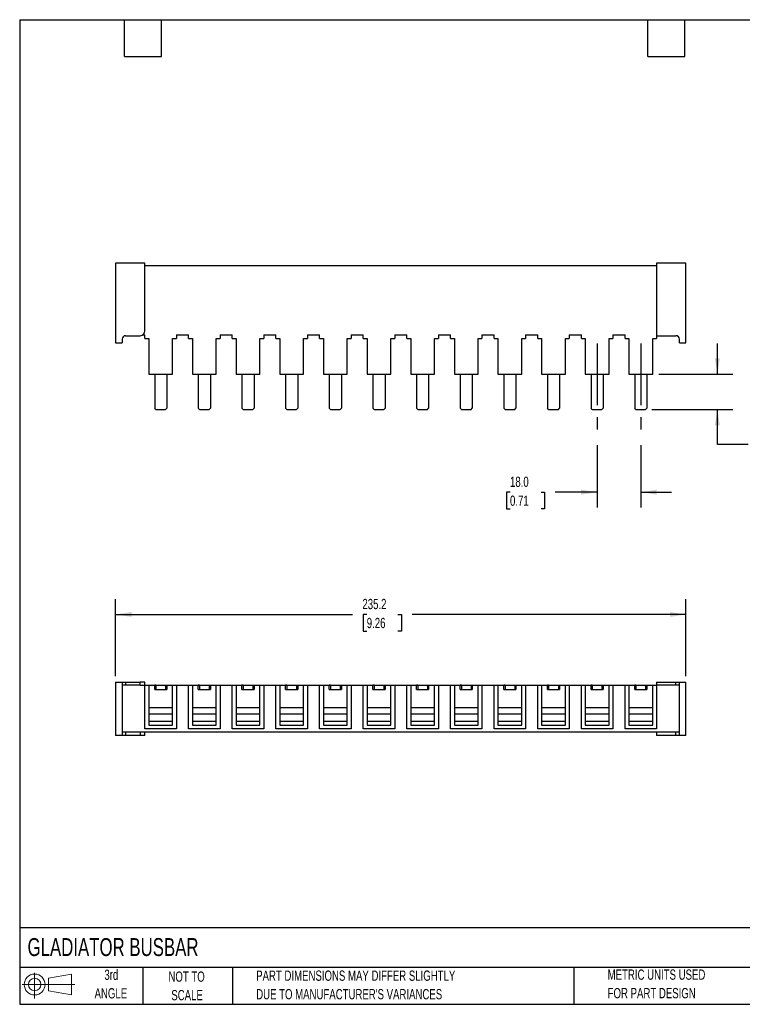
# Model space of a CAD drawing. Header units: millimetres. Extents: x 13 to 546, y 13 to 419.
# Tile 1 of 2: x 13 to 311, y 13 to 419. Entities that reach past the tile are written whole.
import ezdxf

# ---------------------------------------------------------------- set-up
doc = ezdxf.new("R2010")
doc.units = ezdxf.units.MM
doc.header["$LTSCALE"] = 2
doc.linetypes.add('CENTERX2', pattern=[20.32, 12.7, -2.54, 2.54, -2.54])
doc.layers.add('CENTER', color=40, linetype='CENTERX2')
doc.layers.add('SLD-DEFPOINTS', color=7, linetype='Continuous')
doc.layers.add('DIMENSIONS', color=140, linetype='Continuous', lineweight=25)
doc.layers.add('TEXT', color=140, linetype='Continuous', lineweight=25)
doc.styles.add('SLDTEXTSTYLE0', font='TXT', dxfattribs={"width": 0.7})
doc.dimstyles.new('SLDDIMSTYLE0', dxfattribs={"dimtxt": 4.316016, "dimasz": 6.604, "dimexe": 0, "dimexo": 0.0625, "dimgap": 1.079004, "dimtad": 0, "dimtih": 1, "dimtoh": 1, "dimrnd": 1e-09, "dimzin": 12, "dimdsep": 46, "dimtxsty": 'SLDTEXTSTYLE0', "dimsah": 1, "dimcen": 0.09, "dimadec": 0, "dimazin": 3, "dimtfac": 1, "dimtofl": 0, "dimtmove": 0, "dimatfit": 3, "dimfxl": 0, "dimfrac": 2, "dimtolj": 1, "dimtzin": 12, "dimarcsym": 0})
doc.dimstyles.new('SLDDIMSTYLE2', dxfattribs={"dimtxt": 4.316016, "dimasz": 6.604, "dimexe": 0, "dimexo": 0.0625, "dimgap": 1.079004, "dimtad": 0, "dimtih": 1, "dimtoh": 1, "dimrnd": 1e-09, "dimzin": 12, "dimdsep": 46, "dimtxsty": 'SLDTEXTSTYLE0', "dimsah": 1, "dimcen": 0.09, "dimadec": 0, "dimazin": 3, "dimtfac": 1, "dimtmove": 0, "dimatfit": 0, "dimfxl": 0, "dimfrac": 2, "dimtolj": 1, "dimtzin": 12, "dimarcsym": 0})
doc.dimstyles.new('SLDDIMSTYLE3', dxfattribs={"dimtxt": 4.316016, "dimasz": 6.604, "dimexe": 0, "dimexo": 0.0625, "dimgap": 1.079004, "dimtad": 0, "dimtih": 1, "dimtoh": 1, "dimrnd": 1e-09, "dimzin": 4, "dimdsep": 46, "dimtxsty": 'SLDTEXTSTYLE0', "dimsah": 1, "dimcen": 0.09, "dimadec": 0, "dimazin": 1, "dimtfac": 1, "dimtmove": 0, "dimatfit": 0, "dimfxl": 0, "dimfrac": 2, "dimtolj": 1, "dimtzin": 12, "dimarcsym": 0})

# ---------------------------------------------------------------- blocks, each defined once
blk = doc.blocks.new('Block11')
at = {"color": 7, "linetype": 'Continuous', "lineweight": 18}
for p, q in [((5.18, 10.62), (5.18, 0)), ((10.96, 8.33), (20.35, 10.06)), ((10.96, 3.19), (10.96, 8.33)), ((20.35, 10.06), (20.35, 1.46)), ((0, 5.76), (21.75, 5.76)), ((10.96, 3.19), (20.35, 1.46))]:
    blk.add_line(p, q, dxfattribs=at)
for radius in [4.3, 2.57]:
    blk.add_circle((5.18, 5.76), radius, dxfattribs=at)
blk = doc.blocks.new('Block12')
at = {"layer": 'SLD-DEFPOINTS'}
blk.add_blockref('Block11', (0, 0), dxfattribs=at)
blk = doc.blocks.new('_D')
at = {"layer": 'DIMENSIONS'}
for p, q in [((52.27, 148.2), (52.27, 179.97)), ((287.47, 148.2), (287.47, 179.97)), ((52.27, 173.62), (150, 173.62)), ((155.85, 173.62), (154.4, 173.62)), ((154.4, 173.62), (154.4, 166.76)), ((168.67, 173.62), (170.12, 173.62)), ((170.12, 173.62), (170.12, 166.76)), ((287.47, 173.62), (174.52, 173.62)), ((154.4, 166.76), (155.85, 166.76)), ((170.12, 166.76), (168.67, 166.76))]:
    blk.add_line(p, q, dxfattribs=at)
for points in [[(52.27, 173.62), (58.88, 172.6), (58.88, 174.63)], [(287.47, 173.62), (280.87, 174.63), (280.87, 172.6)]]:
    blk.add_solid(points, dxfattribs=at)
at = {"layer": 'DIMENSIONS', "char_height": 4.233, "attachment_point": 1, "style": 'SLDTEXTSTYLE0'}
for s, insert in [('235.2', (154.05, 180.04)), ('9.26', (155.85, 172.21))]:
    blk.add_mtext(s, dxfattribs=dict(at, insert=insert))
blk = doc.blocks.new('_D_5')
at = {"layer": 'DIMENSIONS'}
for p, q in [((300.47, 272.76), (300.47, 285.46)), ((276.31, 272.76), (306.82, 272.76)), ((273.41, 258.26), (306.82, 258.26)), ((300.47, 243.78), (300.47, 258.26)), ((313.17, 243.78), (300.47, 243.78)), ((320.95, 243.78), (319.5, 243.78)), ((319.5, 243.78), (319.5, 236.92)), ((333.78, 243.78), (335.23, 243.78)), ((335.23, 243.78), (335.23, 236.92)), ((319.5, 236.92), (320.95, 236.92)), ((335.23, 236.92), (333.78, 236.92))]:
    blk.add_line(p, q, dxfattribs=at)
for points in [[(300.47, 272.76), (301.48, 279.37), (299.45, 279.37)], [(300.47, 258.26), (299.45, 251.66), (301.48, 251.66)]]:
    blk.add_solid(points, dxfattribs=at)
at = {"layer": 'DIMENSIONS', "char_height": 4.233, "attachment_point": 1, "style": 'SLDTEXTSTYLE0'}
for s, insert in [('14.5', (320.95, 250.2)), ('0.57', (320.95, 242.38))]:
    blk.add_mtext(s, dxfattribs=dict(at, insert=insert))
blk = doc.blocks.new('_D_6')
at = {"layer": 'DIMENSIONS'}
for p, q in [((250.87, 243.52), (250.87, 217.73)), ((268.87, 243.52), (268.87, 217.73)), ((214.93, 224.08), (213.48, 224.08)), ((213.48, 224.08), (213.48, 217.22)), ((227.76, 224.08), (229.2, 224.08)), ((229.2, 224.08), (229.2, 217.22)), ((250.87, 224.08), (233.6, 224.08)), ((268.87, 224.08), (281.57, 224.08)), ((213.48, 217.22), (214.93, 217.22)), ((229.2, 217.22), (227.76, 217.22))]:
    blk.add_line(p, q, dxfattribs=at)
for points in [[(250.87, 224.08), (244.27, 225.1), (244.27, 223.07)], [(268.87, 224.08), (275.48, 223.07), (275.48, 225.1)]]:
    blk.add_solid(points, dxfattribs=at)
at = {"layer": 'DIMENSIONS', "char_height": 4.233, "attachment_point": 1, "style": 'SLDTEXTSTYLE0'}
for s, insert in [('18.0', (214.93, 230.5)), ('0.71', (214.93, 222.68))]:
    blk.add_mtext(s, dxfattribs=dict(at, insert=insert))

msp = doc.modelspace()

# ---------------------------------------------------------------- linework, layer by layer
for p, q in [((52.275, 318.663), (52.275, 285.763)), ((64.375, 318.663), (52.275, 318.663)), ((64.375, 290.663), (64.375, 318.663)), ((275.375, 317.463), (64.375, 317.463)), ((287.475, 318.663), (275.375, 318.663)), ((275.375, 318.663), (275.375, 288.663)), ((287.475, 285.763), (287.475, 318.663)), ((56.375, 288.663), (62.375, 288.663)), ((63.428, 288.963), (64.375, 288.963)), ((64.375, 287.463), (64.375, 288.963)), ((77.375, 288.963), (82.375, 288.963)), ((77.375, 288.963), (77.375, 287.463)), ((82.375, 287.463), (82.375, 288.963)), ((95.375, 288.963), (100.375, 288.963)), ((95.375, 288.963), (95.375, 287.463)), ((100.375, 287.463), (100.375, 288.963)), ((113.375, 288.963), (118.375, 288.963)), ((113.375, 288.963), (113.375, 287.463)), ((118.375, 287.463), (118.375, 288.963)), ((131.375, 288.963), (136.375, 288.963)), ((131.375, 288.963), (131.375, 287.463)), ((136.375, 287.463), (136.375, 288.963)), ((149.375, 288.963), (154.375, 288.963)), ((149.375, 288.963), (149.375, 287.463)), ((154.375, 287.463), (154.375, 288.963)), ((167.375, 288.963), (172.375, 288.963)), ((167.375, 288.963), (167.375, 287.463)), ((172.375, 287.463), (172.375, 288.963)), ((185.375, 288.963), (190.375, 288.963)), ((185.375, 288.963), (185.375, 287.463)), ((190.375, 287.463), (190.375, 288.963)), ((203.375, 288.963), (208.375, 288.963)), ((203.375, 288.963), (203.375, 287.463)), ((208.375, 287.463), (208.375, 288.963)), ((221.375, 288.963), (226.375, 288.963)), ((221.375, 288.963), (221.375, 287.463)), ((226.375, 287.463), (226.375, 288.963)), ((239.375, 288.963), (244.375, 288.963)), ((239.375, 288.963), (239.375, 287.463)), ((244.375, 287.463), (244.375, 288.963)), ((257.375, 288.963), (262.375, 288.963)), ((257.375, 288.963), (257.375, 287.463)), ((262.375, 287.463), (262.375, 288.963)), ((275.375, 288.663), (283.375, 288.663)), ((275.375, 288.663), (275.375, 287.463)), ((52.275, 285.763), (54.975, 285.763)), ((54.975, 287.263), (54.975, 285.763)), ((64.375, 287.463), (65.975, 287.463)), ((65.975, 287.463), (65.975, 272.763)), ((75.775, 287.463), (77.375, 287.463)), ((75.775, 272.763), (75.775, 287.463)), ((82.375, 287.463), (83.975, 287.463)), ((83.975, 287.463), (83.975, 272.763)), ((93.775, 287.463), (95.375, 287.463)), ((93.775, 272.763), (93.775, 287.463)), ((100.375, 287.463), (101.975, 287.463)), ((101.975, 287.463), (101.975, 272.763)), ((111.775, 287.463), (113.375, 287.463)), ((111.775, 272.763), (111.775, 287.463)), ((118.375, 287.463), (119.975, 287.463)), ((119.975, 287.463), (119.975, 272.763)), ((129.775, 287.463), (131.375, 287.463)), ((129.775, 272.763), (129.775, 287.463)), ((136.375, 287.463), (137.975, 287.463)), ((137.975, 287.463), (137.975, 272.763)), ((147.775, 287.463), (149.375, 287.463)), ((147.775, 272.763), (147.775, 287.463)), ((154.375, 287.463), (155.975, 287.463)), ((155.975, 287.463), (155.975, 272.763)), ((165.775, 287.463), (167.375, 287.463)), ((165.775, 272.763), (165.775, 287.463)), ((172.375, 287.463), (173.975, 287.463)), ((173.975, 287.463), (173.975, 272.763)), ((183.775, 287.463), (185.375, 287.463)), ((183.775, 272.763), (183.775, 287.463)), ((190.375, 287.463), (191.975, 287.463)), ((191.975, 287.463), (191.975, 272.763)), ((201.775, 287.463), (203.375, 287.463)), ((201.775, 272.763), (201.775, 287.463)), ((208.375, 287.463), (209.975, 287.463)), ((209.975, 287.463), (209.975, 272.763)), ((219.775, 287.463), (221.375, 287.463)), ((219.775, 272.763), (219.775, 287.463)), ((226.375, 287.463), (227.975, 287.463)), ((227.975, 287.463), (227.975, 272.763)), ((237.775, 287.463), (239.375, 287.463)), ((237.775, 272.763), (237.775, 287.463)), ((244.375, 287.463), (245.975, 287.463)), ((245.975, 287.463), (245.975, 272.763)), ((255.775, 287.463), (257.375, 287.463)), ((255.775, 272.763), (255.775, 287.463)), ((262.375, 287.463), (263.975, 287.463)), ((263.975, 287.463), (263.975, 272.763)), ((273.775, 272.763), (273.775, 287.463)), ((273.775, 287.463), (275.375, 287.463)), ((284.775, 285.763), (284.775, 287.263)), ((284.775, 285.763), (287.475, 285.763)), ((65.975, 272.763), (75.775, 272.763)), ((68.375, 272.763), (68.375, 258.763)), ((73.375, 272.763), (73.375, 258.763)), ((83.975, 272.763), (93.775, 272.763)), ((86.375, 272.763), (86.375, 258.763)), ((91.375, 272.763), (91.375, 258.763)), ((101.975, 272.763), (111.775, 272.763)), ((104.375, 272.763), (104.375, 258.763)), ((109.375, 272.763), (109.375, 258.763)), ((119.975, 272.763), (129.775, 272.763)), ((122.375, 272.763), (122.375, 258.763)), ((127.375, 272.763), (127.375, 258.763)), ((137.975, 272.763), (147.775, 272.763)), ((140.375, 272.763), (140.375, 258.763)), ((145.375, 272.763), (145.375, 258.763)), ((155.975, 272.763), (165.775, 272.763)), ((158.375, 272.763), (158.375, 258.763)), ((163.375, 272.763), (163.375, 258.763)), ((173.975, 272.763), (183.775, 272.763)), ((176.375, 272.763), (176.375, 258.763)), ((181.375, 272.763), (181.375, 258.763)), ((191.975, 272.763), (201.775, 272.763)), ((194.375, 272.763), (194.375, 258.763)), ((199.375, 272.763), (199.375, 258.763)), ((209.975, 272.763), (219.775, 272.763)), ((212.375, 272.763), (212.375, 258.763)), ((217.375, 272.763), (217.375, 258.763)), ((227.975, 272.763), (237.775, 272.763)), ((230.375, 272.763), (230.375, 258.763)), ((235.375, 272.763), (235.375, 258.763)), ((245.975, 272.763), (255.775, 272.763)), ((248.375, 272.763), (248.375, 258.763)), ((253.375, 272.763), (253.375, 258.763)), ((263.975, 272.763), (273.775, 272.763)), ((266.375, 272.763), (266.375, 258.763)), ((271.375, 272.763), (271.375, 258.763)), ((68.875, 258.263), (68.375, 258.763)), ((68.875, 258.263), (72.875, 258.263)), ((72.875, 258.263), (73.375, 258.763)), ((86.875, 258.263), (86.375, 258.763)), ((86.875, 258.263), (90.875, 258.263)), ((90.875, 258.263), (91.375, 258.763)), ((104.875, 258.263), (104.375, 258.763)), ((104.875, 258.263), (108.875, 258.263)), ((108.875, 258.263), (109.375, 258.763)), ((122.875, 258.263), (122.375, 258.763)), ((122.875, 258.263), (126.875, 258.263)), ((126.875, 258.263), (127.375, 258.763)), ((140.875, 258.263), (140.375, 258.763)), ((140.875, 258.263), (144.875, 258.263)), ((144.875, 258.263), (145.375, 258.763)), ((158.875, 258.263), (158.375, 258.763)), ((158.875, 258.263), (162.875, 258.263)), ((162.875, 258.263), (163.375, 258.763)), ((176.875, 258.263), (176.375, 258.763)), ((176.875, 258.263), (180.875, 258.263)), ((180.875, 258.263), (181.375, 258.763)), ((194.875, 258.263), (194.375, 258.763)), ((194.875, 258.263), (198.875, 258.263)), ((198.875, 258.263), (199.375, 258.763)), ((212.875, 258.263), (212.375, 258.763)), ((212.875, 258.263), (216.875, 258.263)), ((216.875, 258.263), (217.375, 258.763)), ((230.875, 258.263), (230.375, 258.763)), ((230.875, 258.263), (234.875, 258.263)), ((234.875, 258.263), (235.375, 258.763)), ((248.875, 258.263), (248.375, 258.763)), ((248.875, 258.263), (252.875, 258.263)), ((252.875, 258.263), (253.375, 258.763)), ((266.875, 258.263), (266.375, 258.763)), ((266.875, 258.263), (270.875, 258.263)), ((270.875, 258.263), (271.375, 258.763)), ((52.275, 145.656), (54.975, 145.656)), ((52.275, 145.656), (52.275, 123.656)), ((54.975, 145.656), (54.975, 123.656)), ((54.975, 145.656), (56.375, 145.656)), ((56.375, 144.456), (54.975, 144.456)), ((56.375, 145.656), (56.375, 144.456)), ((56.375, 145.656), (62.375, 145.656)), ((62.375, 144.456), (56.375, 144.456)), ((62.375, 144.456), (62.375, 145.656)), ((64.375, 145.656), (62.375, 145.656)), ((62.375, 144.456), (63.428, 144.456)), ((63.428, 144.456), (64.375, 144.456)), ((64.375, 144.456), (64.375, 145.656)), ((64.375, 126.456), (64.375, 144.456)), ((64.375, 144.456), (65.975, 144.456)), ((65.975, 144.456), (75.775, 144.456)), ((65.975, 144.456), (65.975, 135.206)), ((68.375, 142.646), (68.375, 144.446)), ((68.875, 144.446), (68.375, 144.446)), ((68.375, 142.646), (68.875, 142.646)), ((68.875, 144.446), (68.875, 142.646)), ((68.875, 144.446), (72.875, 144.446)), ((68.875, 142.646), (72.875, 142.646)), ((72.875, 144.446), (72.875, 142.646)), ((72.875, 144.446), (73.375, 144.446)), ((72.875, 142.646), (73.375, 142.646)), ((73.375, 144.446), (73.375, 142.646)), ((75.775, 135.206), (75.775, 144.456)), ((75.775, 144.456), (77.375, 144.456)), ((77.375, 144.456), (77.375, 126.456)), ((77.375, 144.456), (82.375, 144.456)), ((82.375, 126.456), (82.375, 144.456)), ((82.375, 144.456), (83.975, 144.456)), ((83.975, 144.456), (83.975, 135.206)), ((83.975, 144.456), (93.775, 144.456)), ((86.375, 142.646), (86.375, 144.446)), ((86.875, 144.446), (86.375, 144.446)), ((86.375, 142.646), (86.875, 142.646)), ((86.875, 144.446), (86.875, 142.646)), ((86.875, 144.446), (90.875, 144.446)), ((86.875, 142.646), (90.875, 142.646)), ((90.875, 144.446), (90.875, 142.646)), ((90.875, 144.446), (91.375, 144.446)), ((90.875, 142.646), (91.375, 142.646)), ((91.375, 144.446), (91.375, 142.646)), ((93.775, 135.206), (93.775, 144.456)), ((93.775, 144.456), (95.375, 144.456)), ((95.375, 144.456), (95.375, 126.456)), ((95.375, 144.456), (100.375, 144.456)), ((100.375, 126.456), (100.375, 144.456)), ((100.375, 144.456), (101.975, 144.456)), ((101.975, 144.456), (101.975, 135.206)), ((101.975, 144.456), (111.775, 144.456)), ((104.375, 142.646), (104.375, 144.446)), ((104.875, 144.446), (104.375, 144.446)), ((104.375, 142.646), (104.875, 142.646)), ((104.875, 144.446), (104.875, 142.646)), ((104.875, 144.446), (108.875, 144.446)), ((104.875, 142.646), (108.875, 142.646)), ((108.875, 144.446), (108.875, 142.646)), ((108.875, 144.446), (109.375, 144.446)), ((108.875, 142.646), (109.375, 142.646)), ((109.375, 144.446), (109.375, 142.646)), ((111.775, 135.206), (111.775, 144.456)), ((111.775, 144.456), (113.375, 144.456)), ((113.375, 144.456), (113.375, 126.456)), ((113.375, 144.456), (118.375, 144.456)), ((118.375, 126.456), (118.375, 144.456)), ((118.375, 144.456), (119.975, 144.456)), ((119.975, 144.456), (129.775, 144.456)), ((119.975, 144.456), (119.975, 135.206)), ((122.375, 142.646), (122.375, 144.446)), ((122.875, 144.446), (122.375, 144.446)), ((122.375, 142.646), (122.875, 142.646)), ((122.875, 144.446), (122.875, 142.646)), ((122.875, 144.446), (126.875, 144.446)), ((122.875, 142.646), (126.875, 142.646)), ((126.875, 144.446), (126.875, 142.646)), ((126.875, 144.446), (127.375, 144.446)), ((126.875, 142.646), (127.375, 142.646)), ((127.375, 144.446), (127.375, 142.646)), ((129.775, 135.206), (129.775, 144.456)), ((129.775, 144.456), (131.375, 144.456)), ((131.375, 144.456), (131.375, 126.456)), ((131.375, 144.456), (136.375, 144.456)), ((136.375, 126.456), (136.375, 144.456)), ((136.375, 144.456), (137.975, 144.456)), ((137.975, 144.456), (137.975, 135.206)), ((137.975, 144.456), (147.775, 144.456)), ((140.375, 142.646), (140.375, 144.446)), ((140.875, 144.446), (140.375, 144.446)), ((140.375, 142.646), (140.875, 142.646)), ((140.875, 144.446), (140.875, 142.646)), ((140.875, 144.446), (144.875, 144.446)), ((140.875, 142.646), (144.875, 142.646)), ((144.875, 144.446), (144.875, 142.646)), ((144.875, 144.446), (145.375, 144.446)), ((144.875, 142.646), (145.375, 142.646)), ((145.375, 144.446), (145.375, 142.646)), ((147.775, 135.206), (147.775, 144.456)), ((147.775, 144.456), (149.375, 144.456)), ((149.375, 144.456), (149.375, 126.456)), ((149.375, 144.456), (154.375, 144.456)), ((154.375, 126.456), (154.375, 144.456)), ((154.375, 144.456), (155.975, 144.456)), ((155.975, 144.456), (155.975, 135.206)), ((155.975, 144.456), (165.775, 144.456)), ((158.375, 142.646), (158.375, 144.446)), ((158.875, 144.446), (158.375, 144.446)), ((158.375, 142.646), (158.875, 142.646)), ((158.875, 144.446), (158.875, 142.646)), ((158.875, 144.446), (162.875, 144.446)), ((158.875, 142.646), (162.875, 142.646)), ((162.875, 144.446), (162.875, 142.646)), ((162.875, 144.446), (163.375, 144.446)), ((162.875, 142.646), (163.375, 142.646)), ((163.375, 144.446), (163.375, 142.646)), ((165.775, 135.206), (165.775, 144.456)), ((165.775, 144.456), (167.375, 144.456)), ((167.375, 144.456), (167.375, 126.456)), ((167.375, 144.456), (172.375, 144.456)), ((172.375, 126.456), (172.375, 144.456)), ((172.375, 144.456), (173.975, 144.456)), ((173.975, 144.456), (183.775, 144.456)), ((173.975, 144.456), (173.975, 135.206)), ((176.375, 142.646), (176.375, 144.446)), ((176.875, 144.446), (176.375, 144.446)), ((176.375, 142.646), (176.875, 142.646)), ((176.875, 144.446), (176.875, 142.646)), ((176.875, 144.446), (180.875, 144.446)), ((176.875, 142.646), (180.875, 142.646)), ((180.875, 144.446), (180.875, 142.646)), ((180.875, 144.446), (181.375, 144.446)), ((180.875, 142.646), (181.375, 142.646)), ((181.375, 144.446), (181.375, 142.646)), ((183.775, 135.206), (183.775, 144.456)), ((183.775, 144.456), (185.375, 144.456)), ((185.375, 144.456), (185.375, 126.456)), ((185.375, 144.456), (190.375, 144.456)), ((190.375, 126.456), (190.375, 144.456)), ((190.375, 144.456), (191.975, 144.456)), ((191.975, 144.456), (191.975, 135.206)), ((191.975, 144.456), (201.775, 144.456)), ((194.375, 142.646), (194.375, 144.446)), ((194.875, 144.446), (194.375, 144.446)), ((194.375, 142.646), (194.875, 142.646)), ((194.875, 144.446), (194.875, 142.646)), ((194.875, 144.446), (198.875, 144.446)), ((194.875, 142.646), (198.875, 142.646)), ((198.875, 144.446), (198.875, 142.646)), ((198.875, 144.446), (199.375, 144.446)), ((198.875, 142.646), (199.375, 142.646)), ((199.375, 144.446), (199.375, 142.646)), ((201.775, 135.206), (201.775, 144.456)), ((201.775, 144.456), (203.375, 144.456)), ((203.375, 144.456), (203.375, 126.456)), ((203.375, 144.456), (208.375, 144.456)), ((208.375, 126.456), (208.375, 144.456)), ((208.375, 144.456), (209.975, 144.456)), ((209.975, 144.456), (209.975, 135.206)), ((209.975, 144.456), (219.775, 144.456)), ((212.375, 142.646), (212.375, 144.446)), ((212.875, 144.446), (212.375, 144.446)), ((212.375, 142.646), (212.875, 142.646)), ((212.875, 144.446), (212.875, 142.646)), ((212.875, 144.446), (216.875, 144.446)), ((212.875, 142.646), (216.875, 142.646)), ((216.875, 144.446), (216.875, 142.646)), ((216.875, 144.446), (217.375, 144.446)), ((216.875, 142.646), (217.375, 142.646)), ((217.375, 144.446), (217.375, 142.646)), ((219.775, 135.206), (219.775, 144.456)), ((219.775, 144.456), (221.375, 144.456)), ((221.375, 144.456), (221.375, 126.456)), ((221.375, 144.456), (226.375, 144.456)), ((226.375, 126.456), (226.375, 144.456)), ((226.375, 144.456), (227.975, 144.456)), ((227.975, 144.456), (237.775, 144.456)), ((227.975, 144.456), (227.975, 135.206)), ((230.375, 142.646), (230.375, 144.446)), ((230.875, 144.446), (230.375, 144.446)), ((230.375, 142.646), (230.875, 142.646)), ((230.875, 144.446), (230.875, 142.646)), ((230.875, 144.446), (234.875, 144.446)), ((230.875, 142.646), (234.875, 142.646)), ((234.875, 144.446), (234.875, 142.646)), ((234.875, 144.446), (235.375, 144.446)), ((234.875, 142.646), (235.375, 142.646)), ((235.375, 144.446), (235.375, 142.646)), ((237.775, 135.206), (237.775, 144.456)), ((237.775, 144.456), (239.375, 144.456)), ((239.375, 144.456), (239.375, 126.456)), ((239.375, 144.456), (244.375, 144.456)), ((244.375, 126.456), (244.375, 144.456)), ((244.375, 144.456), (245.975, 144.456)), ((245.975, 144.456), (255.775, 144.456)), ((245.975, 144.456), (245.975, 135.206)), ((248.375, 142.646), (248.375, 144.446)), ((248.875, 144.446), (248.375, 144.446)), ((248.375, 142.646), (248.875, 142.646)), ((248.875, 144.446), (248.875, 142.646)), ((248.875, 144.446), (252.875, 144.446)), ((248.875, 142.646), (252.875, 142.646)), ((252.875, 144.446), (252.875, 142.646)), ((252.875, 144.446), (253.375, 144.446)), ((252.875, 142.646), (253.375, 142.646)), ((253.375, 144.446), (253.375, 142.646)), ((255.775, 135.206), (255.775, 144.456)), ((255.775, 144.456), (257.375, 144.456)), ((257.375, 144.456), (257.375, 126.456)), ((257.375, 144.456), (262.375, 144.456)), ((262.375, 126.456), (262.375, 144.456)), ((262.375, 144.456), (263.975, 144.456)), ((263.975, 144.456), (273.775, 144.456)), ((263.975, 144.456), (263.975, 135.206)), ((266.375, 142.646), (266.375, 144.446)), ((266.875, 144.446), (266.375, 144.446)), ((266.375, 142.646), (266.875, 142.646)), ((266.875, 144.446), (266.875, 142.646)), ((266.875, 144.446), (270.875, 144.446)), ((266.875, 142.646), (270.875, 142.646)), ((270.875, 144.446), (270.875, 142.646)), ((270.875, 144.446), (271.375, 144.446)), ((270.875, 142.646), (271.375, 142.646)), ((271.375, 144.446), (271.375, 142.646)), ((273.775, 135.206), (273.775, 144.456)), ((273.775, 144.456), (275.375, 144.456)), ((275.375, 145.656), (275.375, 144.456)), ((275.375, 145.656), (283.375, 145.656)), ((275.375, 144.456), (275.375, 126.456)), ((283.375, 144.456), (275.375, 144.456)), ((283.375, 144.456), (283.375, 145.656)), ((283.375, 145.656), (284.775, 145.656)), ((284.775, 144.456), (283.375, 144.456)), ((284.775, 123.656), (284.775, 145.656)), ((284.775, 145.656), (287.475, 145.656)), ((287.475, 123.656), (287.475, 145.656)), ((65.975, 135.206), (65.975, 132.392)), ((65.975, 135.206), (75.775, 135.206)), ((75.775, 132.392), (75.775, 135.206)), ((83.975, 135.206), (83.975, 132.392)), ((83.975, 135.206), (93.775, 135.206)), ((93.775, 132.392), (93.775, 135.206)), ((101.975, 135.206), (111.775, 135.206)), ((101.975, 135.206), (101.975, 132.392)), ((111.775, 132.392), (111.775, 135.206)), ((119.975, 135.206), (129.775, 135.206)), ((119.975, 135.206), (119.975, 132.392)), ((129.775, 132.392), (129.775, 135.206)), ((137.975, 135.206), (147.775, 135.206)), ((137.975, 135.206), (137.975, 132.392)), ((147.775, 132.392), (147.775, 135.206)), ((155.975, 135.206), (165.775, 135.206)), ((155.975, 135.206), (155.975, 132.392)), ((165.775, 132.392), (165.775, 135.206)), ((173.975, 135.206), (183.775, 135.206)), ((173.975, 135.206), (173.975, 132.392)), ((183.775, 132.392), (183.775, 135.206)), ((191.975, 135.206), (201.775, 135.206)), ((191.975, 135.206), (191.975, 132.392)), ((201.775, 132.392), (201.775, 135.206)), ((209.975, 135.206), (219.775, 135.206)), ((209.975, 135.206), (209.975, 132.392)), ((219.775, 132.392), (219.775, 135.206)), ((227.975, 135.206), (237.775, 135.206)), ((227.975, 135.206), (227.975, 132.392)), ((237.775, 132.392), (237.775, 135.206)), ((245.975, 135.206), (255.775, 135.206)), ((245.975, 135.206), (245.975, 132.392)), ((255.775, 132.392), (255.775, 135.206)), ((263.975, 135.206), (273.775, 135.206)), ((263.975, 135.206), (263.975, 132.392)), ((273.775, 132.392), (273.775, 135.206)), ((75.775, 132.392), (65.975, 132.392)), ((65.975, 132.392), (65.975, 129.456)), ((75.775, 129.456), (75.775, 132.392)), ((93.775, 132.392), (83.975, 132.392)), ((83.975, 132.392), (83.975, 129.456)), ((93.775, 129.456), (93.775, 132.392)), ((111.775, 132.392), (101.975, 132.392)), ((101.975, 132.392), (101.975, 129.456)), ((111.775, 129.456), (111.775, 132.392)), ((129.775, 132.392), (119.975, 132.392)), ((119.975, 132.392), (119.975, 129.456)), ((129.775, 129.456), (129.775, 132.392)), ((147.775, 132.392), (137.975, 132.392)), ((137.975, 132.392), (137.975, 129.456)), ((147.775, 129.456), (147.775, 132.392)), ((165.775, 132.392), (155.975, 132.392)), ((155.975, 132.392), (155.975, 129.456)), ((165.775, 129.456), (165.775, 132.392)), ((183.775, 132.392), (173.975, 132.392)), ((173.975, 132.392), (173.975, 129.456)), ((183.775, 129.456), (183.775, 132.392)), ((201.775, 132.392), (191.975, 132.392)), ((191.975, 132.392), (191.975, 129.456)), ((201.775, 129.456), (201.775, 132.392)), ((219.775, 132.392), (209.975, 132.392)), ((209.975, 132.392), (209.975, 129.456)), ((219.775, 129.456), (219.775, 132.392)), ((237.775, 132.392), (227.975, 132.392)), ((227.975, 132.392), (227.975, 129.456)), ((237.775, 129.456), (237.775, 132.392)), ((255.775, 132.392), (245.975, 132.392)), ((245.975, 132.392), (245.975, 129.456)), ((255.775, 129.456), (255.775, 132.392)), ((273.775, 132.392), (263.975, 132.392)), ((263.975, 132.392), (263.975, 129.456)), ((273.775, 129.456), (273.775, 132.392)), ((77.375, 126.456), (64.375, 126.456)), ((75.775, 129.456), (65.975, 129.456)), ((65.975, 129.456), (65.975, 127.956)), ((65.975, 127.956), (75.775, 127.956)), ((75.775, 127.956), (75.775, 129.456)), ((95.375, 126.456), (82.375, 126.456)), ((93.775, 129.456), (83.975, 129.456)), ((83.975, 129.456), (83.975, 127.956)), ((83.975, 127.956), (93.775, 127.956)), ((93.775, 127.956), (93.775, 129.456)), ((113.375, 126.456), (100.375, 126.456)), ((111.775, 129.456), (101.975, 129.456)), ((101.975, 129.456), (101.975, 127.956)), ((101.975, 127.956), (111.775, 127.956)), ((111.775, 127.956), (111.775, 129.456)), ((131.375, 126.456), (118.375, 126.456)), ((129.775, 129.456), (119.975, 129.456)), ((119.975, 129.456), (119.975, 127.956)), ((119.975, 127.956), (129.775, 127.956)), ((129.775, 127.956), (129.775, 129.456)), ((149.375, 126.456), (136.375, 126.456)), ((147.775, 129.456), (137.975, 129.456)), ((137.975, 129.456), (137.975, 127.956)), ((137.975, 127.956), (147.775, 127.956)), ((147.775, 127.956), (147.775, 129.456)), ((167.375, 126.456), (154.375, 126.456)), ((165.775, 129.456), (155.975, 129.456)), ((155.975, 129.456), (155.975, 127.956)), ((155.975, 127.956), (165.775, 127.956)), ((165.775, 127.956), (165.775, 129.456)), ((185.375, 126.456), (172.375, 126.456)), ((183.775, 129.456), (173.975, 129.456)), ((173.975, 129.456), (173.975, 127.956)), ((173.975, 127.956), (183.775, 127.956)), ((183.775, 127.956), (183.775, 129.456)), ((203.375, 126.456), (190.375, 126.456)), ((201.775, 129.456), (191.975, 129.456)), ((191.975, 129.456), (191.975, 127.956)), ((191.975, 127.956), (201.775, 127.956)), ((201.775, 127.956), (201.775, 129.456)), ((221.375, 126.456), (208.375, 126.456)), ((219.775, 129.456), (209.975, 129.456)), ((209.975, 129.456), (209.975, 127.956)), ((209.975, 127.956), (219.775, 127.956)), ((219.775, 127.956), (219.775, 129.456)), ((239.375, 126.456), (226.375, 126.456)), ((237.775, 129.456), (227.975, 129.456)), ((227.975, 129.456), (227.975, 127.956)), ((227.975, 127.956), (237.775, 127.956)), ((237.775, 127.956), (237.775, 129.456)), ((257.375, 126.456), (244.375, 126.456)), ((255.775, 129.456), (245.975, 129.456)), ((245.975, 129.456), (245.975, 127.956)), ((245.975, 127.956), (255.775, 127.956)), ((255.775, 127.956), (255.775, 129.456)), ((275.375, 126.456), (262.375, 126.456)), ((273.775, 129.456), (263.975, 129.456)), ((263.975, 129.456), (263.975, 127.956)), ((263.975, 127.956), (273.775, 127.956)), ((273.775, 127.956), (273.775, 129.456)), ((54.975, 123.656), (52.275, 123.656)), ((54.975, 125.156), (56.375, 125.156)), ((56.375, 123.656), (54.975, 123.656)), ((56.375, 125.156), (56.375, 123.656)), ((56.375, 125.156), (62.375, 125.156)), ((62.375, 123.656), (56.375, 123.656)), ((62.375, 125.156), (62.375, 123.656)), ((62.375, 125.156), (63.428, 125.156)), ((64.375, 123.656), (62.375, 123.656)), ((63.428, 125.156), (275.375, 125.156)), ((64.375, 123.656), (64.375, 125.156)), ((275.375, 125.156), (275.375, 123.656)), ((275.375, 125.156), (283.375, 125.156)), ((283.375, 123.656), (275.375, 123.656)), ((283.375, 123.656), (283.375, 125.156)), ((283.375, 125.156), (284.775, 125.156)), ((284.775, 123.656), (283.375, 123.656)), ((287.475, 123.656), (284.775, 123.656))]:
    msp.add_line(p, q)
for centre, radius, start, end in [((56.375, 287.263), 1.4, 90, 180), ((62.375, 290.663), 2, 270, 0), ((283.375, 287.263), 1.4, 0, 90)]:
    msp.add_arc(centre, radius, start, end)
at = {"layer": 'CENTER'}
for p, q in [((250.875, 285.463), (250.875, 246.063)), ((268.875, 285.463), (268.875, 246.063))]:
    msp.add_line(p, q, dxfattribs=at)
at = {"layer": 'TEXT'}
for p, q in [((12.7, 419.1), (546.1, 419.1)), ((12.7, 419.1), (12.7, 12.7)), ((55.88, 403.86), (55.88, 419.1)), ((71.12, 403.86), (71.12, 419.1)), ((271.78, 403.86), (271.78, 419.1)), ((287.02, 403.86), (287.02, 419.1)), ((55.88, 403.86), (71.12, 403.86)), ((271.78, 403.86), (287.02, 403.86)), ((546.1, 44.252), (12.7, 44.252)), ((546.1, 27.94), (12.7, 27.94)), ((63.5, 27.94), (63.5, 12.7)), ((100.423, 27.94), (100.423, 12.7)), ((241.293, 27.94), (241.293, 12.7)), ((12.7, 12.7), (546.1, 12.7))]:
    msp.add_line(p, q, dxfattribs=at)

# ---------------------------------------------------------------- block references
at = {"layer": 'SLD-DEFPOINTS'}
msp.add_blockref('Block12', (13.676, 15.108), dxfattribs=at)

# ---------------------------------------------------------------- texts
at = {"layer": 'TEXT', "style": 'SLDTEXTSTYLE0'}
for s, insert, char_height, attachment_point in [('GLADIATOR BUSBAR', (15.931, 40.03), 7.40833, 1), ('3rd', (50.493, 27.001), 4.2333, 2), ('NOT TO', (81.537, 26.252), 4.2333, 2), ('PART DIMENSIONS MAY DIFFER SLIGHTLY', (110.239, 26.642), 4.23333, 1), ('METRIC UNITS USED', (255.209, 27.072), 4.23333, 1), ('ANGLE', (50.298, 19.357), 4.2333, 2), ('SCALE', (81.729, 18.608), 4.2333, 2), ("DUE TO MANUFACTURER'S VARIANCES", (110.239, 18.997), 4.23333, 1), ('FOR PART DESIGN', (255.209, 19.428), 4.23333, 1)]:
    msp.add_mtext(s, dxfattribs=dict(at, insert=insert, char_height=char_height, attachment_point=attachment_point))

# ---------------------------------------------------------------- dimensions: what is measured, and where the dimension line sits
at = {"layer": 'DIMENSIONS'}
dim = msp.add_linear_dim(base=(300.469, 258.263), p1=(273.775, 272.763), p2=(270.875, 258.263), angle=90, dimstyle='SLDDIMSTYLE2', dxfattribs=at)
dim.commit()
dim.dimension.update_dxf_attribs({"geometry": '_D_5', "text_midpoint": (300.469, 243.781), "dimtype": 160})
for base, p1, p2, dimstyle, picture, middle in [((250.875, 224.081), (268.875, 246.063), (250.875, 246.063), 'SLDDIMSTYLE3', '_D_6', (221.342, 224.081)), ((52.275, 173.616), (287.475, 145.656), (52.275, 145.656), 'SLDDIMSTYLE0', '_D', (162.262, 173.616))]:
    dim = msp.add_linear_dim(base=base, p1=p1, p2=p2, dimstyle=dimstyle, dxfattribs=at)
    dim.commit()
    dim.dimension.update_dxf_attribs({"geometry": picture, "text_midpoint": middle, "dimtype": 160})

doc.saveas('drawing.dxf')
